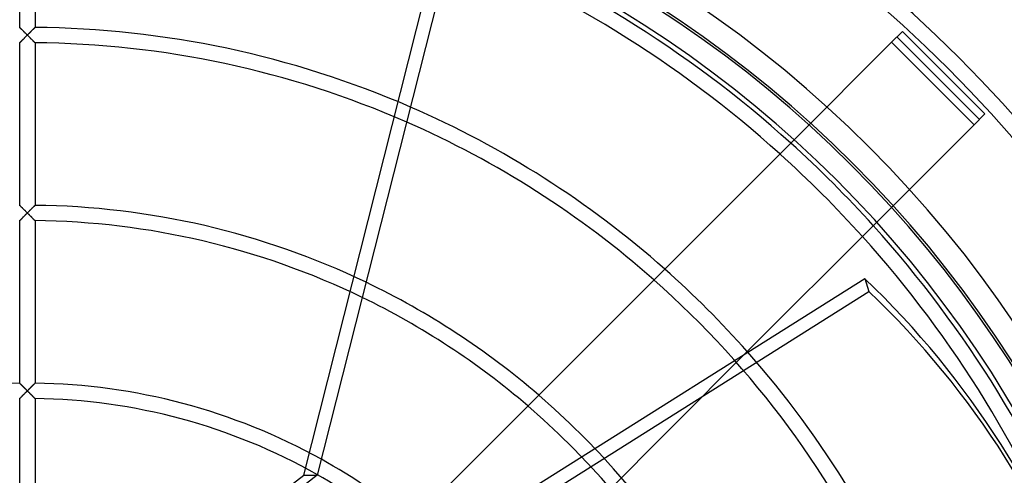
# Model space of a CAD drawing. Header units: millimetres. Extents: x -200 to 200, y -200 to 200.
# Tile 9 of 11: x -1 to 128, y 67 to 127. Entities that reach past the tile are written whole.
import ezdxf

# ---------------------------------------------------------------- set-up
doc = ezdxf.new("R2010")
doc.units = ezdxf.units.MM
doc.layers.add('HIDDEN', color=7, linetype='Continuous')
doc.layers.add('THICK', color=7, linetype='Continuous')

msp = doc.modelspace()

# ---------------------------------------------------------------- linework, layer by layer
at = {"layer": 'HIDDEN'}
for p, q in [((-1, 125.59), (-1, 146.4)), ((1, 146.4), (1, 125.59)), ((36.09, 67.1), (52.69, 132.68)), ((-1, 125.59), (-1, 125.58)), ((-1, 125.58), (-1, 125.59)), ((-1, 125.58), (-0.99, 125.58)), ((-0.99, 125.58), (-1, 125.58)), ((-0.99, 125.58), (-0.98, 125.56)), ((-0.98, 125.56), (-0.99, 125.58)), ((-0.98, 125.56), (-0.96, 125.55)), ((-0.96, 125.55), (-0.98, 125.56)), ((-0.96, 125.55), (-0.94, 125.52)), ((-0.94, 125.53), (-0.96, 125.55)), ((-0.92, 125.5), (-0.94, 125.53)), ((-0.94, 125.52), (-0.91, 125.5)), ((-0.89, 125.48), (-0.92, 125.5)), ((-0.91, 125.5), (-0.88, 125.47)), ((-0.86, 125.45), (-0.89, 125.48)), ((-0.88, 125.47), (-0.85, 125.44)), ((-0.83, 125.41), (-0.86, 125.45)), ((-0.85, 125.44), (-0.81, 125.4)), ((-0.79, 125.38), (-0.83, 125.41)), ((-0.81, 125.4), (-0.78, 125.36)), ((-0.75, 125.34), (-0.79, 125.38)), ((-0.78, 125.36), (-0.74, 125.32)), ((-0.71, 125.3), (-0.75, 125.34)), ((-0.74, 125.32), (-0.69, 125.28)), ((-0.67, 125.26), (-0.71, 125.3)), ((-0.69, 125.28), (-0.65, 125.24)), ((-0.63, 125.22), (-0.67, 125.26)), ((-0.65, 125.24), (-0.6, 125.19)), ((-0.58, 125.17), (-0.63, 125.22)), ((-0.6, 125.19), (-0.56, 125.15)), ((-0.54, 125.13), (-0.58, 125.17)), ((-0.56, 125.15), (-0.51, 125.1)), ((-0.49, 125.08), (-0.54, 125.13)), ((-0.51, 125.1), (-0.46, 125.05)), ((-0.44, 125.03), (-0.49, 125.08)), ((-0.46, 125.05), (-0.41, 125)), ((-0.4, 124.99), (-0.44, 125.03)), ((-0.41, 125), (-0.36, 124.95)), ((-0.35, 124.94), (-0.4, 124.99)), ((-0.36, 124.95), (-0.31, 124.9)), ((-0.3, 124.89), (-0.35, 124.94)), ((-0.31, 124.9), (-0.26, 124.85)), ((-0.25, 124.84), (-0.3, 124.89)), ((-0.26, 124.85), (-0.21, 124.8)), ((-0.2, 124.79), (-0.25, 124.84)), ((-0.21, 124.8), (-0.16, 124.75)), ((-0.15, 124.74), (-0.2, 124.79)), ((-0.16, 124.75), (-0.1, 124.69)), ((-0.1, 124.69), (-0.15, 124.74)), ((0.1, 124.69), (0.16, 124.75)), ((0.15, 124.74), (0.1, 124.69)), ((0.2, 124.79), (0.15, 124.74)), ((0.16, 124.75), (0.21, 124.8)), ((0.25, 124.84), (0.2, 124.79)), ((0.21, 124.8), (0.26, 124.85)), ((0.3, 124.89), (0.25, 124.84)), ((0.26, 124.85), (0.31, 124.9)), ((0.35, 124.94), (0.3, 124.89)), ((0.31, 124.9), (0.36, 124.95)), ((0.4, 124.99), (0.35, 124.94)), ((0.36, 124.95), (0.41, 125)), ((0.44, 125.03), (0.4, 124.99)), ((0.41, 125), (0.46, 125.05)), ((0.49, 125.08), (0.44, 125.03)), ((0.46, 125.05), (0.51, 125.1)), ((0.54, 125.13), (0.49, 125.08)), ((0.51, 125.1), (0.56, 125.15)), ((0.58, 125.17), (0.54, 125.13)), ((0.56, 125.15), (0.6, 125.19)), ((0.63, 125.22), (0.58, 125.17)), ((0.6, 125.19), (0.65, 125.24)), ((0.67, 125.26), (0.63, 125.22)), ((0.65, 125.24), (0.69, 125.28)), ((0.71, 125.3), (0.67, 125.26)), ((0.69, 125.28), (0.73, 125.32)), ((0.75, 125.34), (0.71, 125.3)), ((0.73, 125.32), (0.78, 125.36)), ((0.79, 125.38), (0.75, 125.34)), ((0.78, 125.36), (0.81, 125.4)), ((0.83, 125.41), (0.79, 125.38)), ((0.81, 125.4), (0.85, 125.44)), ((0.86, 125.45), (0.83, 125.41)), ((0.85, 125.44), (0.88, 125.47)), ((0.89, 125.48), (0.86, 125.45)), ((0.88, 125.47), (0.91, 125.5)), ((0.92, 125.5), (0.89, 125.48)), ((0.91, 125.5), (0.94, 125.52)), ((0.94, 125.53), (0.92, 125.5)), ((0.94, 125.52), (0.96, 125.55)), ((0.96, 125.55), (0.94, 125.53)), ((0.96, 125.55), (0.98, 125.56)), ((0.98, 125.56), (0.96, 125.55)), ((0.98, 125.56), (0.99, 125.58)), ((0.99, 125.58), (0.98, 125.56)), ((0.99, 125.58), (1, 125.58)), ((1, 125.58), (0.99, 125.58)), ((1, 125.58), (1, 125.59)), ((1, 125.59), (1, 125.58)), ((114.29, 125.07), (112.87, 123.66)), ((114.29, 125.07), (114.29, 125.07)), ((125.07, 114.29), (114.29, 125.07)), ((-0.99, 123.6), (-1, 123.59)), ((-1, 123.59), (-0.99, 123.6)), ((-1, 123.59), (-1, 123.59)), ((-1, 102.36), (-1, 123.59)), ((-1, 123.59), (-1, 123.59)), ((-0.98, 123.61), (-0.99, 123.6)), ((-0.99, 123.6), (-0.97, 123.61)), ((-0.96, 123.63), (-0.98, 123.61)), ((-0.97, 123.61), (-0.96, 123.63)), ((-0.94, 123.65), (-0.96, 123.63)), ((-0.96, 123.63), (-0.93, 123.65)), ((-0.91, 123.67), (-0.94, 123.65)), ((-0.93, 123.65), (-0.9, 123.68)), ((-0.88, 123.7), (-0.91, 123.67)), ((-0.9, 123.68), (-0.87, 123.71)), ((-0.85, 123.73), (-0.88, 123.7)), ((-0.87, 123.71), (-0.84, 123.75)), ((-0.82, 123.77), (-0.85, 123.73)), ((-0.84, 123.75), (-0.8, 123.79)), ((-0.78, 123.81), (-0.82, 123.77)), ((-0.8, 123.79), (-0.76, 123.83)), ((-0.74, 123.85), (-0.78, 123.81)), ((-0.76, 123.83), (-0.72, 123.87)), ((-0.7, 123.89), (-0.74, 123.85)), ((-0.72, 123.87), (-0.67, 123.92)), ((-0.66, 123.93), (-0.7, 123.89)), ((-0.67, 123.92), (-0.63, 123.96)), ((-0.61, 123.97), (-0.66, 123.93)), ((-0.63, 123.96), (-0.58, 124.01)), ((-0.57, 124.02), (-0.61, 123.97)), ((-0.58, 124.01), (-0.53, 124.06)), ((-0.52, 124.07), (-0.57, 124.02)), ((-0.53, 124.06), (-0.48, 124.11)), ((-0.47, 124.11), (-0.52, 124.07)), ((-0.48, 124.11), (-0.43, 124.16)), ((-0.43, 124.16), (-0.47, 124.11)), ((-0.38, 124.21), (-0.43, 124.16)), ((-0.43, 124.16), (-0.38, 124.21)), ((-0.32, 124.27), (-0.38, 124.21)), ((-0.38, 124.21), (-0.32, 124.27)), ((-0.27, 124.32), (-0.32, 124.27)), ((-0.32, 124.27), (-0.27, 124.32)), ((-0.22, 124.37), (-0.27, 124.32)), ((-0.27, 124.32), (-0.22, 124.37)), ((-0.16, 124.43), (-0.22, 124.37)), ((-0.22, 124.37), (-0.16, 124.43)), ((-0.11, 124.48), (-0.16, 124.43)), ((-0.16, 124.43), (-0.11, 124.48)), ((-0.11, 124.48), (-0.05, 124.54)), ((-0.06, 124.53), (-0.11, 124.48)), ((-0.1, 124.69), (-0.05, 124.64)), ((-0.05, 124.64), (-0.1, 124.69)), ((0, 124.59), (-0.06, 124.53)), ((-0.05, 124.64), (0, 124.59)), ((0, 124.59), (-0.05, 124.64)), ((-0.05, 124.54), (0, 124.59)), ((0, 124.59), (0.05, 124.64)), ((0.05, 124.64), (0, 124.59)), ((0.06, 124.53), (0, 124.59)), ((0, 124.59), (0.05, 124.54)), ((0.05, 124.64), (0.1, 124.69)), ((0.1, 124.69), (0.05, 124.64)), ((0.05, 124.54), (0.11, 124.48)), ((0.11, 124.48), (0.06, 124.53)), ((0.16, 124.43), (0.11, 124.48)), ((0.11, 124.48), (0.16, 124.43)), ((0.22, 124.37), (0.16, 124.43)), ((0.16, 124.43), (0.22, 124.37)), ((0.27, 124.32), (0.22, 124.37)), ((0.22, 124.37), (0.27, 124.32)), ((0.32, 124.27), (0.27, 124.32)), ((0.27, 124.32), (0.32, 124.27)), ((0.38, 124.21), (0.32, 124.27)), ((0.32, 124.27), (0.38, 124.21)), ((0.43, 124.16), (0.38, 124.21)), ((0.38, 124.21), (0.43, 124.16)), ((0.47, 124.11), (0.43, 124.16)), ((0.43, 124.16), (0.48, 124.11)), ((0.52, 124.07), (0.47, 124.11)), ((0.48, 124.11), (0.53, 124.06)), ((0.57, 124.02), (0.52, 124.07)), ((0.53, 124.06), (0.58, 124.01)), ((0.61, 123.97), (0.57, 124.02)), ((0.58, 124.01), (0.63, 123.96)), ((0.66, 123.93), (0.61, 123.97)), ((0.63, 123.96), (0.67, 123.92)), ((0.7, 123.89), (0.66, 123.93)), ((0.67, 123.92), (0.72, 123.87)), ((0.74, 123.85), (0.7, 123.89)), ((0.72, 123.87), (0.76, 123.83)), ((0.78, 123.81), (0.74, 123.85)), ((0.76, 123.83), (0.8, 123.79)), ((0.82, 123.77), (0.78, 123.81)), ((0.8, 123.79), (0.84, 123.75)), ((0.85, 123.73), (0.82, 123.77)), ((0.84, 123.75), (0.87, 123.71)), ((0.88, 123.7), (0.85, 123.73)), ((0.87, 123.71), (0.9, 123.68)), ((0.91, 123.67), (0.88, 123.7)), ((0.9, 123.68), (0.93, 123.65)), ((0.94, 123.65), (0.91, 123.67)), ((0.93, 123.65), (0.96, 123.63)), ((0.96, 123.63), (0.94, 123.65)), ((0.98, 123.61), (0.96, 123.63)), ((0.96, 123.63), (0.97, 123.61)), ((0.97, 123.61), (0.99, 123.6)), ((0.99, 123.6), (0.98, 123.61)), ((1, 123.59), (0.99, 123.6)), ((0.99, 123.6), (1, 123.59)), ((1, 123.59), (1, 102.36)), ((1, 123.59), (1, 123.59)), ((1, 123.59), (1, 123.59)), ((112.87, 123.66), (100.15, 110.93)), ((112.87, 123.66), (123.66, 112.87)), ((112.87, 123.66), (112.87, 123.66)), ((113.58, 124.36), (124.36, 113.58)), ((123.66, 112.87), (125.07, 114.29)), ((125.07, 114.29), (125.07, 114.29)), ((110.93, 100.15), (123.66, 112.87)), ((123.66, 112.87), (123.66, 112.87)), ((-1, 102.36), (-1, 102.35)), ((-1, 102.35), (-1, 102.36)), ((-1, 102.35), (-0.99, 102.35)), ((-0.99, 102.34), (-1, 102.35)), ((-0.99, 102.35), (-0.98, 102.33)), ((-0.98, 102.33), (-0.99, 102.34)), ((-0.98, 102.33), (-0.96, 102.32)), ((-0.96, 102.31), (-0.98, 102.33)), ((-0.96, 102.32), (-0.94, 102.3)), ((-0.94, 102.29), (-0.96, 102.31)), ((-0.94, 102.3), (-0.92, 102.27)), ((-0.91, 102.27), (-0.94, 102.29)), ((-0.92, 102.27), (-0.89, 102.25)), ((-0.88, 102.24), (-0.91, 102.27)), ((-0.89, 102.25), (-0.86, 102.22)), ((-0.85, 102.21), (-0.88, 102.24)), ((-0.86, 102.22), (-0.83, 102.18)), ((-0.81, 102.17), (-0.85, 102.21)), ((-0.83, 102.18), (-0.79, 102.15)), ((-0.78, 102.13), (-0.81, 102.17)), ((-0.79, 102.15), (-0.75, 102.11)), ((-0.74, 102.09), (-0.78, 102.13)), ((-0.75, 102.11), (-0.71, 102.07)), ((-0.69, 102.05), (-0.74, 102.09)), ((-0.71, 102.07), (-0.67, 102.03)), ((-0.65, 102.01), (-0.69, 102.05)), ((-0.67, 102.03), (-0.63, 101.99)), ((-0.6, 101.96), (-0.65, 102.01)), ((-0.63, 101.99), (-0.58, 101.94)), ((-0.56, 101.92), (-0.6, 101.96)), ((-0.58, 101.94), (-0.54, 101.9)), ((-0.51, 101.87), (-0.56, 101.92)), ((-0.54, 101.9), (-0.49, 101.85)), ((-0.46, 101.82), (-0.51, 101.87)), ((-0.49, 101.85), (-0.44, 101.8)), ((-0.41, 101.77), (-0.46, 101.82)), ((-0.44, 101.8), (-0.4, 101.76)), ((-0.36, 101.72), (-0.41, 101.77)), ((-0.4, 101.76), (-0.35, 101.71)), ((-0.31, 101.67), (-0.36, 101.72)), ((-0.35, 101.71), (-0.3, 101.66)), ((-0.26, 101.62), (-0.31, 101.67)), ((-0.3, 101.66), (-0.25, 101.61)), ((-0.21, 101.57), (-0.26, 101.62)), ((-0.25, 101.61), (-0.2, 101.56)), ((0.25, 101.61), (0.2, 101.56)), ((0.21, 101.57), (0.26, 101.62)), ((0.3, 101.66), (0.25, 101.61)), ((0.26, 101.62), (0.31, 101.67)), ((0.35, 101.71), (0.3, 101.66)), ((0.31, 101.67), (0.36, 101.72)), ((0.4, 101.76), (0.35, 101.71)), ((0.36, 101.72), (0.41, 101.77)), ((0.44, 101.8), (0.4, 101.76)), ((0.41, 101.77), (0.46, 101.82)), ((0.49, 101.85), (0.44, 101.8)), ((0.46, 101.82), (0.51, 101.87)), ((0.54, 101.9), (0.49, 101.85)), ((0.51, 101.87), (0.56, 101.92)), ((0.58, 101.94), (0.54, 101.9)), ((0.56, 101.92), (0.6, 101.96)), ((0.63, 101.99), (0.58, 101.94)), ((0.6, 101.96), (0.65, 102.01)), ((0.67, 102.03), (0.63, 101.99)), ((0.65, 102.01), (0.69, 102.05)), ((0.71, 102.07), (0.67, 102.03)), ((0.69, 102.05), (0.73, 102.09)), ((0.75, 102.11), (0.71, 102.07)), ((0.73, 102.09), (0.78, 102.13)), ((0.79, 102.15), (0.75, 102.11)), ((0.78, 102.13), (0.81, 102.17)), ((0.83, 102.18), (0.79, 102.15)), ((0.81, 102.17), (0.85, 102.21)), ((0.86, 102.22), (0.83, 102.18)), ((0.85, 102.21), (0.88, 102.24)), ((0.89, 102.25), (0.86, 102.22)), ((0.88, 102.24), (0.91, 102.27)), ((0.92, 102.27), (0.89, 102.25)), ((0.91, 102.27), (0.94, 102.29)), ((0.94, 102.3), (0.92, 102.27)), ((0.96, 102.32), (0.94, 102.3)), ((0.94, 102.29), (0.96, 102.31)), ((0.96, 102.31), (0.98, 102.33)), ((0.98, 102.33), (0.96, 102.32)), ((0.99, 102.35), (0.98, 102.33)), ((0.98, 102.33), (0.99, 102.34)), ((0.99, 102.34), (1, 102.35)), ((1, 102.35), (0.99, 102.35)), ((1, 102.35), (1, 102.36)), ((1, 102.36), (1, 102.35)), ((-0.99, 100.37), (-1, 100.36)), ((-1, 100.36), (-0.99, 100.37)), ((-1, 100.36), (-1, 100.36)), ((-1, 79.12), (-1, 100.36)), ((-1, 100.36), (-1, 100.36)), ((-0.98, 100.38), (-0.99, 100.37)), ((-0.99, 100.37), (-0.97, 100.38)), ((-0.96, 100.39), (-0.98, 100.38)), ((-0.97, 100.38), (-0.96, 100.4)), ((-0.94, 100.42), (-0.96, 100.39)), ((-0.96, 100.4), (-0.93, 100.42)), ((-0.91, 100.44), (-0.94, 100.42)), ((-0.93, 100.42), (-0.9, 100.45)), ((-0.89, 100.47), (-0.91, 100.44)), ((-0.9, 100.45), (-0.87, 100.48)), ((-0.85, 100.5), (-0.89, 100.47)), ((-0.87, 100.48), (-0.84, 100.52)), ((-0.82, 100.54), (-0.85, 100.5)), ((-0.84, 100.52), (-0.8, 100.56)), ((-0.78, 100.57), (-0.82, 100.54)), ((-0.8, 100.56), (-0.76, 100.6)), ((-0.74, 100.61), (-0.78, 100.57)), ((-0.76, 100.6), (-0.72, 100.64)), ((-0.7, 100.65), (-0.74, 100.61)), ((-0.72, 100.64), (-0.67, 100.69)), ((-0.66, 100.7), (-0.7, 100.65)), ((-0.67, 100.69), (-0.63, 100.73)), ((-0.62, 100.74), (-0.66, 100.7)), ((-0.63, 100.73), (-0.58, 100.78)), ((-0.57, 100.79), (-0.62, 100.74)), ((-0.58, 100.78), (-0.53, 100.83)), ((-0.53, 100.83), (-0.57, 100.79)), ((-0.48, 100.88), (-0.53, 100.83)), ((-0.53, 100.83), (-0.48, 100.88)), ((-0.43, 100.93), (-0.48, 100.88)), ((-0.48, 100.88), (-0.43, 100.93)), ((-0.38, 100.98), (-0.43, 100.93)), ((-0.43, 100.93), (-0.38, 100.98)), ((-0.38, 100.98), (-0.32, 101.04)), ((-0.33, 101.03), (-0.38, 100.98)), ((-0.27, 101.09), (-0.33, 101.03)), ((-0.32, 101.04), (-0.27, 101.09)), ((-0.22, 101.14), (-0.27, 101.09)), ((-0.27, 101.09), (-0.22, 101.14)), ((-0.22, 101.14), (-0.16, 101.2)), ((-0.17, 101.19), (-0.22, 101.14)), ((-0.16, 101.52), (-0.21, 101.57)), ((-0.2, 101.56), (-0.15, 101.51)), ((-0.11, 101.25), (-0.17, 101.19)), ((-0.1, 101.46), (-0.16, 101.52)), ((-0.16, 101.2), (-0.11, 101.25)), ((-0.15, 101.51), (-0.1, 101.46)), ((-0.11, 101.25), (-0.05, 101.31)), ((-0.06, 101.3), (-0.11, 101.25)), ((-0.1, 101.46), (-0.05, 101.41)), ((-0.05, 101.41), (-0.1, 101.46)), ((0, 101.36), (-0.06, 101.3)), ((-0.05, 101.41), (0, 101.36)), ((0, 101.36), (-0.05, 101.41)), ((-0.05, 101.31), (0, 101.36)), ((0, 101.36), (0.05, 101.41)), ((0.05, 101.41), (0, 101.36)), ((0.06, 101.3), (0, 101.36)), ((0, 101.36), (0.05, 101.31)), ((0.05, 101.41), (0.1, 101.46)), ((0.1, 101.46), (0.05, 101.41)), ((0.05, 101.31), (0.11, 101.25)), ((0.11, 101.25), (0.06, 101.3)), ((0.1, 101.46), (0.16, 101.52)), ((0.15, 101.51), (0.1, 101.46)), ((0.17, 101.19), (0.11, 101.25)), ((0.11, 101.25), (0.16, 101.2)), ((0.2, 101.56), (0.15, 101.51)), ((0.16, 101.52), (0.21, 101.57)), ((0.16, 101.2), (0.22, 101.14)), ((0.22, 101.14), (0.17, 101.19)), ((0.27, 101.09), (0.22, 101.14)), ((0.22, 101.14), (0.27, 101.09)), ((0.33, 101.03), (0.27, 101.09)), ((0.27, 101.09), (0.32, 101.04)), ((0.32, 101.04), (0.38, 100.98)), ((0.38, 100.98), (0.33, 101.03)), ((0.43, 100.93), (0.38, 100.98)), ((0.38, 100.98), (0.43, 100.93)), ((0.48, 100.88), (0.43, 100.93)), ((0.43, 100.93), (0.48, 100.88)), ((0.53, 100.83), (0.48, 100.88)), ((0.48, 100.88), (0.53, 100.83)), ((0.57, 100.79), (0.53, 100.83)), ((0.53, 100.83), (0.58, 100.78)), ((0.62, 100.74), (0.57, 100.79)), ((0.58, 100.78), (0.63, 100.73)), ((0.66, 100.7), (0.62, 100.74)), ((0.63, 100.73), (0.67, 100.69)), ((0.7, 100.65), (0.66, 100.7)), ((0.67, 100.69), (0.72, 100.64)), ((0.74, 100.61), (0.7, 100.65)), ((0.72, 100.64), (0.76, 100.6)), ((0.78, 100.57), (0.74, 100.61)), ((0.76, 100.6), (0.8, 100.56)), ((0.82, 100.54), (0.78, 100.57)), ((0.8, 100.56), (0.84, 100.52)), ((0.85, 100.5), (0.82, 100.54)), ((0.84, 100.52), (0.87, 100.48)), ((0.89, 100.47), (0.85, 100.5)), ((0.87, 100.48), (0.9, 100.45)), ((0.91, 100.44), (0.89, 100.47)), ((0.9, 100.45), (0.93, 100.42)), ((0.94, 100.42), (0.91, 100.44)), ((0.93, 100.42), (0.96, 100.4)), ((0.96, 100.39), (0.94, 100.42)), ((0.96, 100.4), (0.97, 100.38)), ((0.98, 100.38), (0.96, 100.39)), ((0.97, 100.38), (0.99, 100.37)), ((0.99, 100.37), (0.98, 100.38)), ((1, 100.36), (0.99, 100.37)), ((0.99, 100.37), (1, 100.36)), ((1, 100.36), (1, 79.12)), ((1, 100.36), (1, 100.36)), ((1, 100.36), (1, 100.36)), ((63.06, 52.27), (93.77, 82.99)), ((-1, 79.12), (-1, 79.12)), ((-1, 79.12), (-0.99, 79.11)), ((-0.99, 79.11), (-1, 79.12)), ((-1, 79.12), (-1, 79.12)), ((-0.99, 79.11), (-0.98, 79.1)), ((-0.98, 79.1), (-0.99, 79.11)), ((-0.98, 79.1), (-0.96, 79.08)), ((-0.96, 79.09), (-0.98, 79.1)), ((-0.94, 79.07), (-0.96, 79.09)), ((-0.96, 79.08), (-0.94, 79.06)), ((-0.92, 79.04), (-0.94, 79.07)), ((-0.94, 79.06), (-0.91, 79.04)), ((-0.89, 79.01), (-0.92, 79.04)), ((-0.91, 79.04), (-0.88, 79.01)), ((-0.86, 78.98), (-0.89, 79.01)), ((-0.88, 79.01), (-0.85, 78.97)), ((-0.83, 78.95), (-0.86, 78.98)), ((-0.85, 78.97), (-0.81, 78.94)), ((-0.79, 78.92), (-0.83, 78.95)), ((-0.81, 78.94), (-0.78, 78.9)), ((-0.75, 78.88), (-0.79, 78.92)), ((-0.78, 78.9), (-0.74, 78.86)), ((-0.71, 78.84), (-0.75, 78.88)), ((-0.74, 78.86), (-0.69, 78.82)), ((-0.67, 78.8), (-0.71, 78.84)), ((-0.69, 78.82), (-0.65, 78.78)), ((-0.63, 78.75), (-0.67, 78.8)), ((-0.65, 78.78), (-0.6, 78.73)), ((-0.58, 78.71), (-0.63, 78.75)), ((-0.6, 78.73), (-0.56, 78.69)), ((-0.54, 78.67), (-0.58, 78.71)), ((-0.56, 78.69), (-0.51, 78.64)), ((-0.49, 78.62), (-0.54, 78.67)), ((-0.51, 78.64), (-0.46, 78.59)), ((-0.44, 78.57), (-0.49, 78.62)), ((-0.46, 78.59), (-0.41, 78.54)), ((-0.4, 78.53), (-0.44, 78.57)), ((-0.41, 78.54), (-0.36, 78.49)), ((-0.35, 78.48), (-0.4, 78.53)), ((-0.36, 78.49), (-0.31, 78.44)), ((-0.3, 78.43), (-0.35, 78.48)), ((0.35, 78.48), (0.3, 78.43)), ((0.31, 78.44), (0.36, 78.49)), ((0.4, 78.53), (0.35, 78.48)), ((0.36, 78.49), (0.41, 78.54)), ((0.44, 78.57), (0.4, 78.53)), ((0.41, 78.54), (0.46, 78.59)), ((0.49, 78.62), (0.44, 78.57)), ((0.46, 78.59), (0.51, 78.64)), ((0.54, 78.67), (0.49, 78.62)), ((0.51, 78.64), (0.56, 78.69)), ((0.58, 78.71), (0.54, 78.67)), ((0.56, 78.69), (0.6, 78.73)), ((0.63, 78.75), (0.58, 78.71)), ((0.6, 78.73), (0.65, 78.78)), ((0.67, 78.8), (0.63, 78.75)), ((0.65, 78.78), (0.69, 78.82)), ((0.71, 78.84), (0.67, 78.8)), ((0.69, 78.82), (0.73, 78.86)), ((0.75, 78.88), (0.71, 78.84)), ((0.73, 78.86), (0.78, 78.9)), ((0.79, 78.92), (0.75, 78.88)), ((0.78, 78.9), (0.81, 78.94)), ((0.83, 78.95), (0.79, 78.92)), ((0.81, 78.94), (0.85, 78.97)), ((0.86, 78.98), (0.83, 78.95)), ((0.85, 78.97), (0.88, 79.01)), ((0.89, 79.01), (0.86, 78.98)), ((0.88, 79.01), (0.91, 79.04)), ((0.92, 79.04), (0.89, 79.01)), ((0.91, 79.04), (0.94, 79.06)), ((0.94, 79.07), (0.92, 79.04)), ((0.96, 79.09), (0.94, 79.07)), ((0.94, 79.06), (0.96, 79.08)), ((0.96, 79.08), (0.98, 79.1)), ((0.98, 79.1), (0.96, 79.09)), ((0.98, 79.1), (0.99, 79.11)), ((0.99, 79.11), (0.98, 79.1)), ((0.99, 79.11), (1, 79.12)), ((1, 79.12), (0.99, 79.11)), ((1, 79.12), (1, 79.12)), ((1, 79.12), (1, 79.12)), ((-0.98, 77.15), (-0.96, 77.17)), ((-0.96, 77.16), (-0.98, 77.15)), ((-0.94, 77.19), (-0.96, 77.16)), ((-0.96, 77.17), (-0.93, 77.19)), ((-0.91, 77.21), (-0.94, 77.19)), ((-0.93, 77.19), (-0.91, 77.22)), ((-0.91, 77.22), (-0.88, 77.25)), ((-0.89, 77.24), (-0.91, 77.21)), ((-0.85, 77.27), (-0.89, 77.24)), ((-0.88, 77.25), (-0.84, 77.28)), ((-0.82, 77.31), (-0.85, 77.27)), ((-0.84, 77.28), (-0.81, 77.32)), ((-0.78, 77.34), (-0.82, 77.31)), ((-0.81, 77.32), (-0.77, 77.36)), ((-0.74, 77.38), (-0.78, 77.34)), ((-0.77, 77.36), (-0.72, 77.4)), ((-0.7, 77.42), (-0.74, 77.38)), ((-0.72, 77.4), (-0.68, 77.45)), ((-0.66, 77.47), (-0.7, 77.42)), ((-0.68, 77.45), (-0.64, 77.49)), ((-0.62, 77.51), (-0.66, 77.47)), ((-0.64, 77.49), (-0.59, 77.54)), ((-0.57, 77.56), (-0.62, 77.51)), ((-0.59, 77.54), (-0.54, 77.59)), ((-0.52, 77.6), (-0.57, 77.56)), ((-0.54, 77.59), (-0.49, 77.64)), ((-0.48, 77.65), (-0.52, 77.6)), ((-0.49, 77.64), (-0.44, 77.69)), ((-0.43, 77.7), (-0.48, 77.65)), ((-0.44, 77.69), (-0.39, 77.74)), ((-0.38, 77.75), (-0.43, 77.7)), ((-0.39, 77.74), (-0.34, 77.79)), ((-0.33, 77.8), (-0.38, 77.75)), ((-0.34, 77.79), (-0.28, 77.85)), ((-0.27, 77.86), (-0.33, 77.8)), ((-0.31, 78.44), (-0.26, 78.39)), ((-0.25, 78.38), (-0.3, 78.43)), ((-0.28, 77.85), (-0.23, 77.9)), ((-0.22, 77.91), (-0.27, 77.86)), ((-0.26, 78.39), (-0.21, 78.34)), ((-0.2, 78.33), (-0.25, 78.38)), ((-0.23, 77.9), (-0.17, 77.96)), ((-0.17, 77.96), (-0.22, 77.91)), ((-0.21, 78.34), (-0.16, 78.29)), ((-0.15, 78.28), (-0.2, 78.33)), ((-0.11, 78.02), (-0.17, 77.96)), ((-0.17, 77.96), (-0.11, 78.02)), ((-0.16, 78.29), (-0.1, 78.23)), ((-0.1, 78.23), (-0.15, 78.28)), ((-0.06, 78.07), (-0.11, 78.02)), ((-0.11, 78.02), (-0.06, 78.07)), ((-0.1, 78.23), (-0.05, 78.18)), ((-0.05, 78.18), (-0.1, 78.23)), ((0, 78.13), (-0.06, 78.07)), ((-0.06, 78.07), (0, 78.13)), ((-0.05, 78.18), (0, 78.13)), ((0, 78.13), (-0.05, 78.18)), ((0, 78.13), (0.05, 78.18)), ((0.05, 78.18), (0, 78.13)), ((0.06, 78.07), (0, 78.13)), ((0, 78.13), (0.06, 78.07)), ((0.05, 78.18), (0.1, 78.23)), ((0.1, 78.23), (0.05, 78.18)), ((0.11, 78.02), (0.06, 78.07)), ((0.06, 78.07), (0.11, 78.02)), ((0.1, 78.23), (0.16, 78.29)), ((0.15, 78.28), (0.1, 78.23)), ((0.17, 77.96), (0.11, 78.02)), ((0.11, 78.02), (0.17, 77.96)), ((0.2, 78.33), (0.15, 78.28)), ((0.16, 78.29), (0.21, 78.34)), ((0.22, 77.91), (0.17, 77.96)), ((0.17, 77.96), (0.23, 77.9)), ((0.25, 78.38), (0.2, 78.33)), ((0.21, 78.34), (0.26, 78.39)), ((0.27, 77.86), (0.22, 77.91)), ((0.23, 77.9), (0.28, 77.85)), ((0.3, 78.43), (0.25, 78.38)), ((0.26, 78.39), (0.31, 78.44)), ((0.33, 77.8), (0.27, 77.86)), ((0.28, 77.85), (0.34, 77.79)), ((0.38, 77.75), (0.33, 77.8)), ((0.34, 77.79), (0.39, 77.74)), ((0.43, 77.7), (0.38, 77.75)), ((0.39, 77.74), (0.44, 77.69)), ((0.48, 77.65), (0.43, 77.7)), ((0.44, 77.69), (0.49, 77.64)), ((0.52, 77.6), (0.48, 77.65)), ((0.49, 77.64), (0.54, 77.59)), ((0.57, 77.56), (0.52, 77.6)), ((0.54, 77.59), (0.59, 77.54)), ((0.62, 77.51), (0.57, 77.56)), ((0.59, 77.54), (0.64, 77.49)), ((0.66, 77.47), (0.62, 77.51)), ((0.64, 77.49), (0.68, 77.45)), ((0.7, 77.42), (0.66, 77.47)), ((0.68, 77.45), (0.72, 77.4)), ((0.74, 77.38), (0.7, 77.42)), ((0.72, 77.4), (0.77, 77.36)), ((0.78, 77.34), (0.74, 77.38)), ((0.77, 77.36), (0.81, 77.32)), ((0.82, 77.31), (0.78, 77.34)), ((0.81, 77.32), (0.84, 77.28)), ((0.85, 77.27), (0.82, 77.31)), ((0.84, 77.28), (0.88, 77.25)), ((0.89, 77.24), (0.85, 77.27)), ((0.88, 77.25), (0.91, 77.22)), ((0.91, 77.21), (0.89, 77.24)), ((0.91, 77.22), (0.93, 77.19)), ((0.94, 77.19), (0.91, 77.21)), ((0.93, 77.19), (0.96, 77.17)), ((0.96, 77.16), (0.94, 77.19)), ((0.96, 77.17), (0.98, 77.15)), ((0.98, 77.15), (0.96, 77.16)), ((-0.99, 77.13), (-1, 77.13)), ((-1, 77.13), (-1, 77.12)), ((-1, 77.12), (-1, 77.13)), ((-1, 77.13), (-0.99, 77.13)), ((-1, 55.89), (-1, 77.12)), ((-0.98, 77.15), (-0.99, 77.13)), ((-0.99, 77.13), (-0.98, 77.15)), ((0.99, 77.13), (0.98, 77.15)), ((0.98, 77.15), (0.99, 77.13)), ((1, 77.13), (0.99, 77.13)), ((0.99, 77.13), (1, 77.13)), ((1, 77.12), (1, 77.13)), ((1, 77.13), (1, 77.12)), ((1, 77.12), (1, 55.89)), ((12.32, 48.8), (36.09, 67.1)), ((36.09, 67.1), (37.87, 67.1))]:
    msp.add_line(p, q, dxfattribs=at)
for radius, start, end in [(172.05, 90, 180), (172.05, 90, 180), (172.05, 0, 90), (172.05, 0, 90), (170.05, 90, 180), (170.05, 90, 180), (170.05, 0, 90), (170.05, 0, 90), (152.19, 0, 180), (125.59, 66.5188, 89.5438), (123.59, 66.3674, 89.5364), (148.82, 42.0631, 47.9369), (146.82, 42.023, 47.977), (102.36, 64.3884, 89.4403), (100.36, 64.158, 89.4291), (125.59, 41.5192, 48.4808), (123.59, 0.4636, 48.5371), (125.59, 0.4562, 41.4812), (79.13, 90.7241, 119.0273), (79.13, 60.9727, 89.2759), (102.36, 0.5598, 49.272), (77.13, 60.5792, 89.2571), (100.36, 0.5709, 49.3573)]:
    msp.add_arc((0, 0), radius, start, end, dxfattribs=at)
at = {"layer": 'THICK'}
for p, q in [((54.47, 132.68), (37.87, 67.1)), ((100.15, 110.93), (52.27, 63.06)), ((93.77, 82.99), (110.93, 100.15)), ((52.11, 56.75), (109.36, 92.81)), ((109.36, 92.81), (109.91, 91.12)), ((52.66, 55.06), (109.91, 91.12)), ((37.87, 67.1), (14.09, 48.8))]:
    msp.add_line(p, q, dxfattribs=at)
for radius, start, end in [(155.5, 90, 180), (155.5, 0, 90), (152.5, 90, 270), (152.5, 270, 90), (149.45, 0, 180), (148.82, 47.9369, 89.615), (146.82, 90.3902, 132.0231), (146.82, 47.977, 89.6097), (125.59, 48.4808, 66.5188), (123.59, 48.5371, 66.3674), (148.82, 0.385, 42.0631), (146.82, 0.3902, 42.023), (102.36, 49.272, 64.3884), (100.36, 49.3573, 64.158), (125.59, 41.4812, 41.5192), (79.13, 50.5296, 60.9727), (77.13, 50.6735, 60.5792)]:
    msp.add_arc((0, 0), radius, start, end, dxfattribs=at)
for centre, major_axis, start_param, end_param in [((-0.27, 0.84), (-139.23, -45.24), -3.141593, -2.70526), ((0.27, -0.84), (139.23, 45.24), 0, 0.436332)]:
    msp.add_ellipse(centre, major_axis=major_axis, ratio=0.866025, start_param=start_param, end_param=end_param, dxfattribs=at)

doc.saveas('drawing.dxf')
